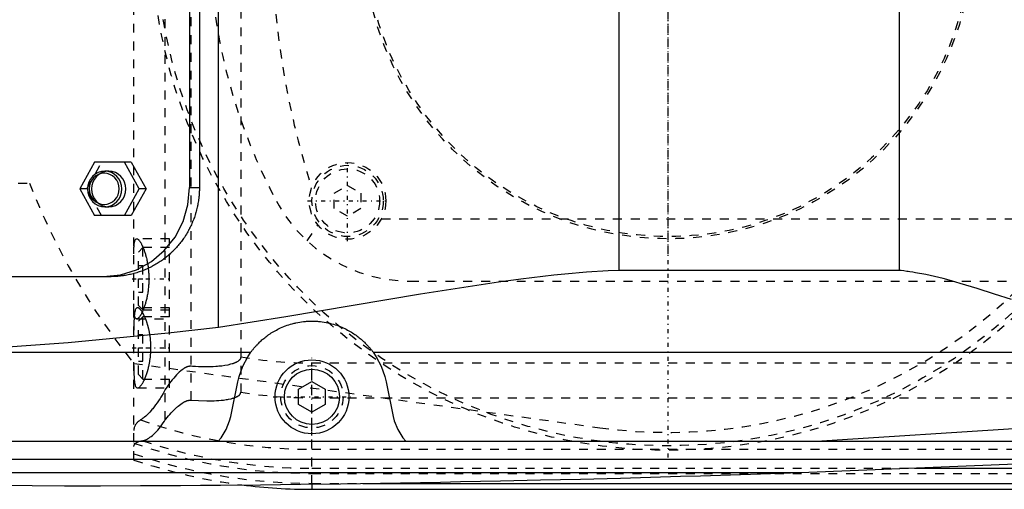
# Model space of a CAD drawing. Extents: x -602 to 139, y -105 to 105.
# Tile 8 of 14: x -373 to -262, y -62 to -10. Entities that reach past the tile are written whole.
import ezdxf

# ---------------------------------------------------------------- set-up
doc = ezdxf.new("R2010")
doc.units = 0
doc.linetypes.add('CENTER', pattern=[1.5, 0.45, -0.5, 0.05, -0.5])
doc.linetypes.add('DASHED', pattern=[2, 1, -1])
for name, color, linetype in [('AM_0', 7, 'CONTINUOUS'), ('AM_3', 7, 'DASHED'), ('AM_7', 7, 'CENTER')]:
    doc.layers.add(name, color=color, linetype=linetype)

msp = doc.modelspace()

# ---------------------------------------------------------------- linework, layer by layer
at = {"layer": 'AM_0', "color": 7, "linetype": 'CONTINUOUS'}
for p, q in [((-350.5, -44.22), (-350.5, 44.22)), ((-305.5, -37.8), (-305.5, 37.8)), ((-274, -37.8), (-274, 37.8)), ((-353.75, 28.5), (-353.75, -28.5)), ((-352.64, 28.5), (-352.64, -28.5)), ((-364.41, -25.65), (-366.08, -28.65)), ((-360.29, -25.65), (-364.41, -25.65)), ((-359.39, -28.65), (-361.06, -25.65)), ((-360.29, -25.65), (-358.61, -28.65)), ((-362.82, -26.65), (-363.27, -26.65)), ((-366.08, -28.65), (-364.41, -31.65)), ((-361.06, -31.65), (-359.39, -28.65)), ((-358.61, -28.65), (-360.29, -31.65)), ((-358.61, -28.65), (-359.39, -28.65)), ((-353.75, -28.5), (-352.64, -28.5)), ((-363.27, -30.65), (-362.82, -30.65)), ((-360.29, -31.65), (-364.41, -31.65)), ((-450.34, -38.5), (-362.55, -38.5)), ((-274, -37.8), (-305.5, -37.8)), ((-383.81, -47), (-346.87, -47)), ((-333.13, -47), (-240.66, -47)), ((-349.12, -54.2), (-348.33, -50.31)), ((-341.5, -51.13), (-340, -50.27)), ((-340, -50.27), (-338.5, -51.13)), ((-331.67, -50.31), (-330.88, -54.2)), ((-341.5, -52.87), (-341.5, -51.13)), ((-338.5, -51.13), (-338.5, -52.87)), ((-340, -53.73), (-341.5, -52.87)), ((-338.5, -52.87), (-340, -53.73)), ((-283.32, -57), (-260, -55.5)), ((-494.4, -57), (-242.93, -57)), ((-462.76, -59), (-252.3, -59)), ((-285.14, -60.5), (-260, -59.5)), ((-431.04, -60.5), (-285.14, -60.5)), ((-272.31, -60.02), (-90, -60.02)), ((-340, -61.81), (-340, -62.39)), ((-334.3, -61.72), (-90, -61.72)), ((-340, -62.39), (-90, -62.39))]:
    msp.add_line(p, q, dxfattribs=at)
for points in [[(-363.27, -26.65), (-363.65, -26.69), (-364.01, -26.8), (-364.35, -26.99), (-364.64, -27.24), (-364.88, -27.54), (-365.06, -27.88), (-365.17, -28.26), (-365.21, -28.65), (-365.17, -29.04), (-365.06, -29.42), (-364.88, -29.76), (-364.64, -30.06), (-364.35, -30.31), (-364.01, -30.5), (-363.65, -30.61), (-363.27, -30.65), (-362.9, -30.61), (-362.53, -30.5), (-362.2, -30.31), (-361.91, -30.06), (-361.67, -29.76), (-361.49, -29.42), (-361.38, -29.04), (-361.34, -28.65), (-361.38, -28.26), (-361.49, -27.88), (-361.67, -27.54), (-361.91, -27.24), (-362.2, -26.99), (-362.53, -26.8), (-362.9, -26.69)], [(-363.34, -30.4), (-363.01, -30.37), (-362.69, -30.27), (-362.4, -30.11), (-362.14, -29.89), (-361.93, -29.62), (-361.78, -29.32), (-361.68, -28.99), (-361.65, -28.65), (-361.68, -28.31), (-361.78, -27.98), (-361.93, -27.68), (-362.14, -27.41), (-362.4, -27.19), (-362.69, -27.03), (-363.01, -26.93), (-363.34, -26.9), (-363.67, -26.93), (-363.99, -27.03), (-364.28, -27.19), (-364.53, -27.41), (-364.74, -27.68), (-364.9, -27.98), (-365, -28.31), (-365.03, -28.65), (-365, -28.99), (-364.9, -29.32), (-364.74, -29.62), (-364.53, -29.89), (-364.28, -30.11), (-363.99, -30.27), (-363.67, -30.37)]]:
    msp.add_lwpolyline(points, close=True, dxfattribs=at)
for points in [[(-362.82, -30.65), (-362.44, -30.61), (-362.08, -30.5), (-361.75, -30.31), (-361.45, -30.06), (-361.21, -29.76), (-361.04, -29.42), (-360.93, -29.04), (-360.89, -28.65), (-360.93, -28.26), (-361.04, -27.88), (-361.21, -27.54), (-361.45, -27.24), (-361.75, -26.99), (-362.08, -26.8), (-362.44, -26.69), (-362.82, -26.65)], [(-363.41, -38.5), (-361.52, -38.31), (-359.71, -37.74), (-358.04, -36.81), (-356.58, -35.57), (-355.38, -34.06), (-354.48, -32.33), (-353.93, -30.45), (-353.75, -28.5)]]:
    msp.add_lwpolyline(points, dxfattribs=at)
for points in [[(-352.64, -28.5, 0), (-352.64, -28.57, 0), (-352.64, -28.71, 0), (-352.64, -28.85, 0), (-352.65, -28.92, 0), (-352.65, -28.99, 0), (-352.66, -29.14, 0), (-352.67, -29.28, 0), (-352.68, -29.42, 0), (-352.69, -29.56, 0), (-352.71, -29.71, 0), (-352.72, -29.78, 0), (-352.73, -29.85, 0), (-352.75, -30, 0), (-352.77, -30.14, 0), (-352.8, -30.28, 0), (-352.82, -30.43, 0), (-352.85, -30.57, 0), (-352.87, -30.64, 0), (-352.88, -30.71, 0), (-352.92, -30.86, 0), (-352.95, -31, 0), (-352.97, -31.07, 0), (-352.99, -31.14, 0), (-353.03, -31.29, 0), (-353.07, -31.43, 0), (-353.09, -31.5, 0), (-353.12, -31.57, 0), (-353.16, -31.71, 0), (-353.21, -31.85, 0), (-353.26, -31.99, 0), (-353.31, -32.13, 0), (-353.37, -32.27, 0), (-353.4, -32.33, 0), (-353.43, -32.4, 0), (-353.48, -32.54, 0), (-353.54, -32.67, 0), (-353.61, -32.81, 0), (-353.67, -32.94, 0), (-353.74, -33.07, 0), (-353.77, -33.14, 0), (-353.81, -33.2, 0), (-353.88, -33.33, 0), (-353.95, -33.46, 0), (-354.02, -33.59, 0), (-354.1, -33.72, 0), (-354.17, -33.84, 0), (-354.21, -33.9, 0), (-354.25, -33.97, 0), (-354.33, -34.09, 0), (-354.42, -34.21, 0), (-354.5, -34.33, 0), (-354.58, -34.44, 0), (-354.67, -34.56, 0), (-354.71, -34.62, 0), (-354.76, -34.67, 0), (-354.85, -34.79, 0), (-354.94, -34.9, 0), (-355.03, -35.01, 0), (-355.12, -35.12, 0), (-355.22, -35.22, 0), (-355.26, -35.27, 0), (-355.31, -35.33, 0), (-355.41, -35.43, 0), (-355.5, -35.53, 0), (-355.55, -35.58, 0), (-355.6, -35.63, 0), (-355.7, -35.72, 0), (-355.8, -35.82, 0), (-355.86, -35.87, 0), (-355.91, -35.92, 0), (-356.01, -36.01, 0), (-356.12, -36.1, 0), (-356.23, -36.2, 0), (-356.34, -36.29, 0), (-356.45, -36.38, 0), (-356.51, -36.42, 0), (-356.56, -36.47, 0), (-356.68, -36.55, 0), (-356.8, -36.64, 0), (-356.91, -36.72, 0), (-357.03, -36.8, 0), (-357.16, -36.88, 0), (-357.22, -36.92, 0), (-357.28, -36.96, 0), (-357.4, -37.04, 0), (-357.53, -37.12, 0), (-357.65, -37.19, 0), (-357.78, -37.26, 0), (-357.91, -37.33, 0), (-357.97, -37.37, 0), (-358.04, -37.4, 0), (-358.17, -37.47, 0), (-358.3, -37.53, 0), (-358.43, -37.59, 0), (-358.57, -37.65, 0), (-358.7, -37.71, 0), (-358.77, -37.74, 0), (-358.84, -37.77, 0), (-358.97, -37.82, 0), (-359.11, -37.88, 0), (-359.25, -37.93, 0), (-359.39, -37.97, 0), (-359.53, -38.02, 0), (-359.6, -38.04, 0), (-359.67, -38.07, 0), (-359.81, -38.11, 0), (-359.95, -38.15, 0), (-360.02, -38.17, 0), (-360.09, -38.18, 0), (-360.23, -38.22, 0), (-360.37, -38.25, 0), (-360.44, -38.27, 0), (-360.51, -38.28, 0), (-360.65, -38.31, 0), (-360.8, -38.34, 0), (-360.94, -38.37, 0), (-361.08, -38.39, 0), (-361.22, -38.41, 0), (-361.29, -38.42, 0), (-361.36, -38.43, 0), (-361.5, -38.44, 0), (-361.65, -38.46, 0), (-361.79, -38.47, 0), (-361.93, -38.48, 0), (-362.07, -38.49, 0), (-362.14, -38.49, 0), (-362.21, -38.49, 0), (-362.35, -38.5, 0), (-362.48, -38.5, 0), (-362.55, -38.5, 0)], [(-305.5, -37.8, 0), (-306.72, -37.86, 0), (-309.16, -38.02, 0), (-311.61, -38.23, 0), (-312.84, -38.35, 0), (-314.08, -38.49, 0), (-316.55, -38.79, 0), (-319.04, -39.12, 0), (-327.81, -40.46, 0), (-342.95, -43.01, 0), (-350.5, -44.22, 0)], [(-261.45, -41.09, 0), (-263.36, -40.46, 0), (-265.27, -39.84, 0), (-267.2, -39.26, 0), (-268.16, -38.99, 0), (-269.12, -38.73, 0), (-271.06, -38.28, 0), (-272.2, -38.06, 0), (-272.53, -38.01, 0), (-272.85, -37.96, 0), (-273.02, -37.93, 0), (-273.18, -37.91, 0), (-273.51, -37.86, 0), (-273.84, -37.82, 0), (-274, -37.8, 0)], [(-350.5, -44.22, 0), (-356.16, -44.84, 0), (-367.37, -45.92, 0), (-378.39, -46.72, 0), (-383.81, -47, 0)], [(-346.87, -47, 0), (-346.86, -46.98, 0), (-346.83, -46.93, 0), (-346.79, -46.89, 0), (-346.77, -46.86, 0), (-346.75, -46.84, 0), (-346.71, -46.78, 0), (-346.67, -46.73, 0), (-346.62, -46.67, 0), (-346.57, -46.61, 0), (-346.52, -46.55, 0), (-346.49, -46.51, 0), (-346.46, -46.48, 0), (-346.4, -46.41, 0), (-346.34, -46.34, 0), (-346.28, -46.27, 0), (-346.21, -46.19, 0), (-346.13, -46.11, 0), (-346.1, -46.08, 0), (-346.06, -46.04, 0), (-345.98, -45.96, 0), (-345.89, -45.87, 0), (-345.85, -45.83, 0), (-345.8, -45.79, 0), (-345.71, -45.71, 0), (-345.62, -45.62, 0), (-345.57, -45.58, 0), (-345.52, -45.53, 0), (-345.41, -45.45, 0), (-345.3, -45.36, 0), (-345.19, -45.27, 0), (-345.07, -45.18, 0), (-344.95, -45.09, 0), (-344.89, -45.05, 0), (-344.83, -45.01, 0), (-344.7, -44.92, 0), (-344.57, -44.83, 0), (-344.43, -44.75, 0), (-344.29, -44.66, 0), (-344.14, -44.58, 0), (-344.07, -44.54, 0), (-343.99, -44.5, 0), (-343.84, -44.42, 0), (-343.68, -44.34, 0), (-343.52, -44.26, 0), (-343.35, -44.19, 0), (-343.17, -44.11, 0), (-343.08, -44.08, 0), (-342.99, -44.04, 0), (-342.8, -43.97, 0), (-342.61, -43.91, 0), (-342.41, -43.85, 0), (-342.21, -43.79, 0), (-342, -43.74, 0), (-341.9, -43.72, 0), (-341.8, -43.69, 0), (-341.59, -43.65, 0), (-341.38, -43.61, 0), (-341.16, -43.58, 0), (-340.95, -43.55, 0), (-340.74, -43.53, 0), (-340.63, -43.52, 0), (-340.52, -43.52, 0), (-340.31, -43.51, 0), (-340.1, -43.5, 0), (-340, -43.5, 0), (-339.9, -43.5, 0), (-339.69, -43.51, 0), (-339.48, -43.52, 0), (-339.37, -43.52, 0), (-339.26, -43.53, 0), (-339.05, -43.55, 0), (-338.84, -43.58, 0), (-338.62, -43.61, 0), (-338.41, -43.65, 0), (-338.2, -43.69, 0), (-338.1, -43.72, 0), (-338, -43.74, 0), (-337.79, -43.79, 0), (-337.59, -43.85, 0), (-337.39, -43.91, 0), (-337.2, -43.97, 0), (-337.01, -44.04, 0), (-336.92, -44.08, 0), (-336.83, -44.11, 0), (-336.65, -44.19, 0), (-336.48, -44.26, 0), (-336.32, -44.34, 0), (-336.16, -44.42, 0), (-336.01, -44.5, 0), (-335.93, -44.54, 0), (-335.86, -44.58, 0), (-335.71, -44.66, 0), (-335.57, -44.75, 0), (-335.43, -44.83, 0), (-335.3, -44.92, 0), (-335.17, -45.01, 0), (-335.11, -45.05, 0), (-335.05, -45.09, 0), (-334.93, -45.18, 0), (-334.81, -45.27, 0), (-334.7, -45.36, 0), (-334.59, -45.45, 0), (-334.48, -45.53, 0), (-334.43, -45.58, 0), (-334.38, -45.62, 0), (-334.29, -45.71, 0), (-334.2, -45.79, 0), (-334.15, -45.83, 0), (-334.11, -45.87, 0), (-334.02, -45.96, 0), (-333.94, -46.04, 0), (-333.9, -46.08, 0), (-333.87, -46.11, 0), (-333.79, -46.19, 0), (-333.72, -46.27, 0), (-333.66, -46.34, 0), (-333.6, -46.41, 0), (-333.54, -46.48, 0), (-333.51, -46.51, 0), (-333.48, -46.55, 0), (-333.43, -46.61, 0), (-333.38, -46.67, 0), (-333.33, -46.73, 0), (-333.29, -46.78, 0), (-333.25, -46.84, 0), (-333.23, -46.86, 0), (-333.21, -46.89, 0), (-333.17, -46.93, 0), (-333.14, -46.98, 0), (-333.13, -47, 0)], [(-348.33, -50.31, 0), (-348.19, -49.72, 0), (-347.78, -48.57, 0), (-347.21, -47.5, 0), (-346.87, -47, 0)], [(-333.13, -47, 0), (-332.79, -47.5, 0), (-332.22, -48.57, 0), (-331.81, -49.72, 0), (-331.67, -50.31, 0)], [(-350.53, -57, 0), (-350.19, -56.59, 0), (-349.64, -55.69, 0), (-349.25, -54.71, 0), (-349.12, -54.2, 0)], [(-330.88, -54.2, 0), (-330.75, -54.71, 0), (-330.36, -55.69, 0), (-329.81, -56.59, 0), (-329.47, -57, 0)], [(-431.04, -60.5, 0), (-429.24, -60.57, 0), (-425.62, -60.71, 0), (-422.01, -60.83, 0), (-420.21, -60.9, 0), (-418.4, -60.96, 0), (-414.79, -61.07, 0), (-411.17, -61.18, 0), (-407.56, -61.29, 0), (-403.95, -61.38, 0), (-400.33, -61.47, 0), (-398.53, -61.51, 0), (-396.72, -61.56, 0), (-393.11, -61.63, 0), (-389.49, -61.7, 0), (-385.88, -61.77, 0), (-382.26, -61.82, 0), (-378.65, -61.87, 0), (-376.84, -61.9, 0), (-375.04, -61.92, 0), (-371.42, -61.96, 0), (-367.81, -61.99, 0), (-366, -62, 0)], [(-366, -62, 0), (-363.75, -61.99, 0), (-359.26, -61.97, 0), (-354.77, -61.95, 0), (-352.52, -61.93, 0), (-350.27, -61.91, 0), (-345.78, -61.87, 0), (-341.29, -61.82, 0), (-336.8, -61.76, 0), (-332.3, -61.69, 0), (-327.81, -61.62, 0), (-325.56, -61.58, 0), (-323.32, -61.53, 0), (-318.83, -61.44, 0), (-314.33, -61.34, 0), (-309.84, -61.24, 0), (-305.35, -61.12, 0), (-300.86, -61, 0), (-298.61, -60.93, 0), (-296.37, -60.86, 0), (-291.88, -60.72, 0), (-287.39, -60.58, 0), (-285.14, -60.5, 0)]]:
    msp.add_polyline3d(points, dxfattribs=at)
for radius in [4.15, 3.1]:
    msp.add_circle((-340, -52), radius, dxfattribs=at)
msp.add_arc((-340, 0), 62.39, 262.764, 270, dxfattribs=at)
at = {"layer": 'AM_3', "color": 6, "linetype": 'DASHED'}
for p, q in [((-360, -59.1), (-360, 59.1)), ((-356.48, -54.6), (-356.48, 54.6)), ((-353.58, -52.38), (-353.58, 52.38)), ((-348, 51.49), (-348, -51.49)), ((-365.3, -28.65), (-363.63, -25.65)), ((-375, -28), (-371.73, -28)), ((-365.3, -28.65), (-366.08, -28.65)), ((-363.63, -31.65), (-365.3, -28.65)), ((-337.5, -29.13), (-336, -28.27)), ((-336, -28.27), (-334.5, -29.13)), ((-337.5, -30.87), (-337.5, -29.13)), ((-334.5, -29.13), (-334.5, -30.87)), ((-336, -31.73), (-337.5, -30.87)), ((-334.5, -30.87), (-336, -31.73)), ((-332.19, -32), (-247.81, -32)), ((-340.54, -34.48), (-339.33, -32.73)), ((-356, -34.25), (-359.69, -34.25)), ((-356, -51), (-356, -34.25)), ((-359, -35.25), (-359.5, -35.75)), ((-356, -35.25), (-359, -35.25)), ((-359, -42.25), (-359, -35.25)), ((-359.5, -41.75), (-359.5, -35.75)), ((-359.5, -37.25), (-359, -37.25)), ((-359.5, -38.75), (-359, -38.75)), ((-329, -39), (-251, -39)), ((-359.5, -40.25), (-359, -40.25)), ((-356, -42), (-359.59, -42)), ((-359.5, -41.75), (-359, -42.25)), ((-359, -43), (-359.5, -43.5)), ((-359, -42.25), (-356, -42.25)), ((-356, -43), (-359, -43)), ((-359, -50), (-359, -43)), ((-359.69, -43.25), (-356, -43.25)), ((-359.5, -49.5), (-359.5, -43.5)), ((-359.5, -45), (-359, -45)), ((-359.5, -46.5), (-359, -46.5)), ((-360.01, -48.25), (-307.66, -55.47)), ((-359.5, -48), (-359, -48)), ((-340, -61.81), (-340, -48.19)), ((-340, -48.19), (50, -48.19)), ((-359.5, -49.5), (-359, -50)), ((-359, -50), (-356, -50)), ((-359.59, -51), (-356, -51)), ((-340, -52.11), (50, -52.11)), ((-340, -57.89), (50, -57.89)), ((-340, -60.02), (-272.31, -60.02)), ((-340, -60.6), (50, -60.6)), ((-340, -61.72), (-334.3, -61.72))]:
    msp.add_line(p, q, dxfattribs=at)
msp.add_lwpolyline([(-362.82, -26.65), (-363.2, -26.69), (-363.56, -26.8), (-363.89, -26.99), (-364.19, -27.24), (-364.43, -27.54), (-364.61, -27.88), (-364.72, -28.26), (-364.75, -28.65), (-364.72, -29.04), (-364.61, -29.42), (-364.43, -29.76), (-364.19, -30.06), (-363.89, -30.31), (-363.56, -30.5), (-363.2, -30.61), (-362.82, -30.65)], dxfattribs=at)
for points in [[(-360, -35.96, 0), (-360, -35.87, 0), (-360, -35.71, 0), (-360, -35.55, 0), (-360, -35.47, 0), (-359.99, -35.4, 0), (-359.99, -35.25, 0), (-359.98, -35.11, 0), (-359.97, -34.99, 0), (-359.96, -34.86, 0), (-359.95, -34.75, 0), (-359.94, -34.7, 0), (-359.93, -34.65, 0), (-359.91, -34.56, 0), (-359.89, -34.48, 0), (-359.87, -34.42, 0), (-359.84, -34.36, 0), (-359.81, -34.32, 0), (-359.79, -34.3, 0), (-359.78, -34.28, 0), (-359.74, -34.26, 0), (-359.7, -34.25, 0), (-359.69, -34.25, 0)], [(-359.69, -34.25, 0), (-359.67, -34.25, 0), (-359.65, -34.25, 0), (-359.63, -34.26, 0), (-359.61, -34.27, 0), (-359.6, -34.27, 0), (-359.57, -34.29, 0), (-359.55, -34.31, 0), (-359.52, -34.33, 0), (-359.49, -34.35, 0), (-359.46, -34.38, 0), (-359.44, -34.4, 0), (-359.43, -34.42, 0), (-359.4, -34.46, 0), (-359.36, -34.5, 0), (-359.33, -34.54, 0), (-359.3, -34.59, 0), (-359.27, -34.64, 0), (-359.25, -34.67, 0), (-359.23, -34.7, 0), (-359.2, -34.76, 0), (-359.16, -34.82, 0), (-359.15, -34.85, 0), (-359.13, -34.89, 0), (-359.09, -34.95, 0), (-359.06, -35.03, 0), (-359.04, -35.06, 0), (-359.03, -35.1, 0), (-358.99, -35.18, 0), (-358.96, -35.26, 0), (-358.93, -35.34, 0), (-358.89, -35.42, 0), (-358.86, -35.51, 0), (-358.84, -35.55, 0), (-358.83, -35.6, 0), (-358.8, -35.69, 0), (-358.77, -35.78, 0), (-358.74, -35.88, 0), (-358.71, -35.98, 0), (-358.68, -36.08, 0), (-358.66, -36.14, 0), (-358.65, -36.19, 0), (-358.62, -36.3, 0), (-358.59, -36.41, 0), (-358.56, -36.53, 0), (-358.54, -36.64, 0), (-358.51, -36.76, 0), (-358.5, -36.82, 0), (-358.49, -36.88, 0), (-358.47, -37, 0), (-358.45, -37.13, 0), (-358.43, -37.26, 0), (-358.41, -37.38, 0), (-358.39, -37.51, 0), (-358.38, -37.58, 0), (-358.38, -37.64, 0), (-358.36, -37.77, 0), (-358.35, -37.9, 0), (-358.34, -38.03, 0), (-358.33, -38.16, 0), (-358.33, -38.3, 0), (-358.32, -38.36, 0), (-358.32, -38.43, 0), (-358.32, -38.56, 0), (-358.32, -38.69, 0), (-358.32, -38.75, 0), (-358.32, -38.81, 0), (-358.32, -38.94, 0), (-358.32, -39.07, 0), (-358.32, -39.14, 0), (-358.33, -39.2, 0), (-358.33, -39.34, 0), (-358.34, -39.47, 0), (-358.35, -39.6, 0), (-358.36, -39.73, 0), (-358.38, -39.86, 0), (-358.38, -39.92, 0), (-358.39, -39.99, 0), (-358.41, -40.12, 0), (-358.43, -40.24, 0), (-358.45, -40.37, 0), (-358.47, -40.5, 0), (-358.49, -40.62, 0), (-358.5, -40.68, 0), (-358.51, -40.74, 0), (-358.54, -40.86, 0), (-358.56, -40.97, 0), (-358.59, -41.09, 0), (-358.62, -41.2, 0), (-358.65, -41.31, 0), (-358.66, -41.36, 0), (-358.68, -41.42, 0), (-358.71, -41.52, 0), (-358.74, -41.62, 0), (-358.77, -41.72, 0), (-358.8, -41.81, 0), (-358.83, -41.9, 0), (-358.84, -41.95, 0), (-358.86, -41.99, 0), (-358.89, -42.08, 0), (-358.93, -42.16, 0), (-358.96, -42.24, 0), (-358.99, -42.32, 0), (-359.03, -42.4, 0), (-359.04, -42.44, 0), (-359.06, -42.47, 0), (-359.09, -42.55, 0), (-359.13, -42.61, 0), (-359.15, -42.65, 0), (-359.16, -42.68, 0), (-359.2, -42.74, 0), (-359.23, -42.8, 0), (-359.25, -42.83, 0), (-359.27, -42.86, 0), (-359.3, -42.91, 0), (-359.33, -42.96, 0), (-359.36, -43, 0), (-359.4, -43.04, 0), (-359.43, -43.08, 0), (-359.44, -43.1, 0), (-359.46, -43.12, 0), (-359.49, -43.15, 0), (-359.52, -43.17, 0), (-359.55, -43.19, 0), (-359.57, -43.21, 0), (-359.6, -43.23, 0), (-359.61, -43.23, 0), (-359.63, -43.24, 0), (-359.65, -43.25, 0), (-359.67, -43.25, 0), (-359.69, -43.25, 0)], [(-359.69, -43.25, 0), (-359.7, -43.25, 0), (-359.74, -43.24, 0), (-359.78, -43.22, 0), (-359.79, -43.2, 0), (-359.81, -43.18, 0), (-359.84, -43.14, 0), (-359.87, -43.08, 0), (-359.89, -43.02, 0), (-359.91, -42.94, 0), (-359.93, -42.85, 0), (-359.94, -42.8, 0), (-359.95, -42.75, 0), (-359.96, -42.64, 0), (-359.97, -42.51, 0), (-359.98, -42.39, 0), (-359.99, -42.25, 0), (-359.99, -42.1, 0), (-360, -42.03, 0), (-360, -41.95, 0), (-360, -41.79, 0), (-360, -41.63, 0), (-360, -41.54, 0)], [(-359.59, -42, 0), (-359.62, -42, 0), (-359.67, -42.02, 0), (-359.72, -42.05, 0), (-359.74, -42.07, 0), (-359.76, -42.1, 0), (-359.8, -42.17, 0), (-359.84, -42.25, 0), (-359.87, -42.35, 0), (-359.9, -42.47, 0), (-359.92, -42.6, 0), (-359.93, -42.68, 0), (-359.94, -42.75, 0), (-359.96, -42.92, 0), (-359.97, -43.09, 0), (-359.98, -43.27, 0), (-359.99, -43.47, 0), (-359.99, -43.67, 0), (-360, -43.78, 0), (-360, -43.9, 0), (-360, -44.13, 0), (-360, -44.38, 0), (-360, -44.5, 0)], [(-359.06, -42.48, 0), (-359.08, -42.45, 0), (-359.11, -42.4, 0), (-359.15, -42.35, 0), (-359.16, -42.33, 0), (-359.18, -42.31, 0), (-359.21, -42.27, 0), (-359.24, -42.23, 0), (-359.27, -42.19, 0), (-359.31, -42.16, 0), (-359.34, -42.13, 0), (-359.35, -42.12, 0), (-359.36, -42.11, 0), (-359.39, -42.08, 0), (-359.42, -42.06, 0), (-359.45, -42.04, 0), (-359.48, -42.03, 0), (-359.5, -42.02, 0), (-359.52, -42.01, 0), (-359.53, -42.01, 0), (-359.55, -42, 0), (-359.58, -42, 0), (-359.59, -42, 0)], [(-358.79, -43, 0), (-358.83, -42.9, 0), (-358.92, -42.72, 0), (-359.02, -42.55, 0), (-359.06, -42.48, 0)], [(-358.68, -43.25, 0), (-358.7, -43.21, 0), (-358.73, -43.12, 0), (-358.77, -43.04, 0), (-358.79, -43, 0)], [(-358.79, -50, 0), (-358.78, -49.98, 0), (-358.76, -49.93, 0), (-358.74, -49.89, 0), (-358.73, -49.87, 0), (-358.72, -49.84, 0), (-358.7, -49.8, 0), (-358.68, -49.75, 0), (-358.66, -49.71, 0), (-358.64, -49.66, 0), (-358.63, -49.61, 0), (-358.62, -49.59, 0), (-358.61, -49.56, 0), (-358.59, -49.51, 0), (-358.57, -49.46, 0), (-358.55, -49.41, 0), (-358.54, -49.35, 0), (-358.52, -49.3, 0), (-358.51, -49.27, 0), (-358.5, -49.25, 0), (-358.48, -49.19, 0), (-358.47, -49.13, 0), (-358.46, -49.11, 0), (-358.45, -49.08, 0), (-358.43, -49.02, 0), (-358.42, -48.96, 0), (-358.41, -48.93, 0), (-358.4, -48.9, 0), (-358.38, -48.84, 0), (-358.37, -48.78, 0), (-358.35, -48.72, 0), (-358.34, -48.65, 0), (-358.32, -48.59, 0), (-358.32, -48.56, 0), (-358.31, -48.53, 0), (-358.29, -48.46, 0), (-358.28, -48.4, 0), (-358.27, -48.33, 0), (-358.25, -48.26, 0), (-358.24, -48.2, 0), (-358.24, -48.16, 0), (-358.23, -48.13, 0), (-358.22, -48.06, 0), (-358.21, -47.99, 0), (-358.2, -47.92, 0), (-358.19, -47.86, 0), (-358.18, -47.79, 0), (-358.17, -47.75, 0), (-358.17, -47.72, 0), (-358.16, -47.65, 0), (-358.15, -47.58, 0), (-358.14, -47.51, 0), (-358.13, -47.44, 0), (-358.13, -47.36, 0), (-358.12, -47.33, 0), (-358.12, -47.29, 0), (-358.12, -47.22, 0), (-358.11, -47.15, 0), (-358.11, -47.08, 0), (-358.1, -47.01, 0), (-358.1, -46.94, 0), (-358.1, -46.9, 0), (-358.1, -46.87, 0), (-358.09, -46.8, 0), (-358.09, -46.73, 0), (-358.09, -46.69, 0), (-358.09, -46.66, 0), (-358.09, -46.59, 0), (-358.09, -46.52, 0), (-358.09, -46.48, 0), (-358.09, -46.45, 0), (-358.09, -46.38, 0), (-358.09, -46.31, 0), (-358.09, -46.24, 0), (-358.09, -46.17, 0), (-358.1, -46.1, 0), (-358.1, -46.06, 0), (-358.1, -46.03, 0), (-358.1, -45.96, 0), (-358.11, -45.89, 0), (-358.11, -45.81, 0), (-358.12, -45.74, 0), (-358.12, -45.67, 0), (-358.13, -45.64, 0), (-358.13, -45.6, 0), (-358.14, -45.53, 0), (-358.15, -45.46, 0), (-358.15, -45.39, 0), (-358.16, -45.32, 0), (-358.17, -45.25, 0), (-358.18, -45.22, 0), (-358.18, -45.18, 0), (-358.19, -45.11, 0), (-358.2, -45.04, 0), (-358.21, -44.97, 0), (-358.22, -44.91, 0), (-358.24, -44.84, 0), (-358.24, -44.81, 0), (-358.25, -44.77, 0), (-358.26, -44.71, 0), (-358.27, -44.64, 0), (-358.29, -44.57, 0), (-358.3, -44.51, 0), (-358.31, -44.44, 0), (-358.32, -44.41, 0), (-358.33, -44.38, 0), (-358.34, -44.32, 0), (-358.36, -44.26, 0), (-358.37, -44.22, 0), (-358.38, -44.19, 0), (-358.39, -44.13, 0), (-358.41, -44.07, 0), (-358.42, -44.04, 0), (-358.42, -44.01, 0), (-358.44, -43.95, 0), (-358.46, -43.9, 0), (-358.47, -43.84, 0), (-358.49, -43.78, 0), (-358.51, -43.73, 0), (-358.52, -43.7, 0), (-358.53, -43.67, 0), (-358.54, -43.62, 0), (-358.56, -43.57, 0), (-358.58, -43.52, 0), (-358.6, -43.47, 0), (-358.62, -43.42, 0), (-358.63, -43.39, 0), (-358.63, -43.37, 0), (-358.65, -43.32, 0), (-358.67, -43.27, 0), (-358.68, -43.25, 0)], [(-348, -47.52, 0), (-348, -47.53, 0), (-348, -47.54, 0), (-348, -47.55, 0), (-348, -47.55, 0), (-348, -47.56, 0), (-348, -47.57, 0), (-348, -47.57, 0), (-348, -47.58, 0), (-348.01, -47.59, 0), (-348.01, -47.6, 0), (-348.01, -47.61, 0), (-348.01, -47.61, 0), (-348.01, -47.62, 0), (-348.01, -47.63, 0), (-348.02, -47.64, 0), (-348.02, -47.65, 0), (-348.02, -47.66, 0), (-348.02, -47.66, 0), (-348.02, -47.67, 0), (-348.03, -47.67, 0), (-348.03, -47.68, 0), (-348.03, -47.69, 0), (-348.03, -47.69, 0), (-348.04, -47.7, 0), (-348.04, -47.71, 0), (-348.04, -47.71, 0), (-348.04, -47.72, 0), (-348.05, -47.73, 0), (-348.05, -47.73, 0), (-348.06, -47.74, 0), (-348.06, -47.75, 0), (-348.07, -47.76, 0), (-348.07, -47.76, 0), (-348.07, -47.77, 0), (-348.07, -47.78, 0), (-348.08, -47.78, 0), (-348.08, -47.79, 0), (-348.09, -47.8, 0), (-348.09, -47.81, 0), (-348.1, -47.81, 0), (-348.1, -47.81, 0), (-348.11, -47.82, 0), (-348.11, -47.83, 0), (-348.12, -47.83, 0), (-348.12, -47.84, 0), (-348.13, -47.85, 0), (-348.13, -47.85, 0), (-348.13, -47.86, 0), (-348.14, -47.86, 0), (-348.15, -47.87, 0), (-348.17, -47.89, 0), (-348.21, -47.93, 0), (-348.23, -47.95, 0), (-348.25, -47.97, 0), (-348.3, -48, 0), (-348.34, -48.03, 0), (-348.39, -48.06, 0), (-348.44, -48.09, 0), (-348.49, -48.11, 0), (-348.51, -48.13, 0), (-348.54, -48.14, 0), (-348.59, -48.16, 0), (-348.64, -48.19, 0), (-348.67, -48.2, 0), (-348.69, -48.21, 0), (-348.75, -48.23, 0), (-348.8, -48.25, 0), (-348.82, -48.26, 0), (-348.85, -48.27, 0), (-348.9, -48.28, 0), (-348.95, -48.3, 0), (-349.13, -48.35, 0), (-349.46, -48.43, 0), (-349.8, -48.49, 0), (-350.14, -48.54, 0), (-350.46, -48.57, 0), (-350.62, -48.58, 0), (-350.78, -48.6, 0), (-351.1, -48.62, 0), (-351.42, -48.63, 0), (-351.74, -48.63, 0), (-352.07, -48.63, 0), (-352.4, -48.63, 0), (-352.57, -48.62, 0), (-352.74, -48.62, 0), (-353.07, -48.6, 0), (-353.41, -48.58, 0), (-353.58, -48.57, 0)], [(-360, -48.5, 0), (-360, -48.62, 0), (-360, -48.87, 0), (-360, -49.1, 0), (-360, -49.22, 0), (-359.99, -49.33, 0), (-359.99, -49.53, 0), (-359.98, -49.73, 0), (-359.97, -49.91, 0), (-359.96, -50.08, 0), (-359.94, -50.25, 0), (-359.93, -50.32, 0), (-359.92, -50.4, 0), (-359.9, -50.53, 0), (-359.87, -50.65, 0), (-359.84, -50.75, 0), (-359.8, -50.83, 0), (-359.76, -50.9, 0), (-359.74, -50.93, 0), (-359.72, -50.95, 0), (-359.67, -50.98, 0), (-359.62, -51, 0), (-359.59, -51, 0)], [(-353.58, -48.57, 0), (-353.6, -48.57, 0), (-353.63, -48.57, 0), (-353.67, -48.57, 0), (-353.68, -48.57, 0), (-353.7, -48.57, 0), (-353.73, -48.57, 0), (-353.76, -48.57, 0), (-353.8, -48.58, 0), (-353.83, -48.58, 0), (-353.86, -48.59, 0), (-353.88, -48.59, 0), (-353.9, -48.6, 0), (-353.93, -48.61, 0), (-353.96, -48.62, 0), (-353.99, -48.63, 0), (-354.02, -48.64, 0), (-354.06, -48.65, 0), (-354.07, -48.66, 0), (-354.09, -48.66, 0), (-354.12, -48.68, 0), (-354.15, -48.69, 0), (-354.16, -48.7, 0), (-354.18, -48.71, 0), (-354.21, -48.72, 0), (-354.24, -48.74, 0), (-354.25, -48.74, 0), (-354.27, -48.75, 0), (-354.3, -48.77, 0), (-354.32, -48.79, 0), (-354.35, -48.8, 0), (-354.38, -48.82, 0), (-354.41, -48.84, 0), (-354.42, -48.85, 0), (-354.44, -48.86, 0), (-354.47, -48.88, 0), (-354.49, -48.9, 0), (-354.59, -48.97, 0), (-354.74, -49.1, 0), (-354.9, -49.23, 0), (-355.05, -49.38, 0), (-355.13, -49.46, 0), (-355.21, -49.54, 0), (-355.37, -49.71, 0), (-355.53, -49.9, 0), (-355.69, -50.09, 0), (-355.84, -50.28, 0), (-356, -50.48, 0), (-356.07, -50.58, 0), (-356.14, -50.68, 0), (-356.28, -50.88, 0), (-356.41, -51.07, 0), (-356.48, -51.17, 0)], [(-359.59, -51, 0), (-359.57, -51, 0), (-359.54, -50.99, 0), (-359.5, -50.98, 0), (-359.48, -50.97, 0), (-359.46, -50.96, 0), (-359.42, -50.94, 0), (-359.38, -50.91, 0), (-359.33, -50.87, 0), (-359.29, -50.82, 0), (-359.24, -50.77, 0), (-359.22, -50.74, 0), (-359.2, -50.71, 0), (-359.15, -50.65, 0), (-359.1, -50.58, 0), (-359.05, -50.51, 0), (-359, -50.43, 0), (-358.96, -50.34, 0), (-358.93, -50.3, 0), (-358.91, -50.25, 0), (-358.86, -50.15, 0), (-358.81, -50.05, 0), (-358.79, -50, 0)], [(-356.48, -51.17, 0), (-356.55, -51.33, 0), (-356.72, -51.62, 0), (-356.88, -51.91, 0), (-356.97, -52.04, 0), (-357.05, -52.18, 0), (-357.22, -52.44, 0), (-357.39, -52.68, 0), (-357.56, -52.91, 0), (-357.72, -53.13, 0), (-357.89, -53.34, 0), (-357.97, -53.44, 0), (-358.05, -53.53, 0), (-358.21, -53.71, 0), (-358.37, -53.87, 0), (-358.52, -54.02, 0), (-358.66, -54.16, 0), (-358.8, -54.28, 0), (-358.87, -54.34, 0), (-358.94, -54.39, 0), (-359.06, -54.49, 0), (-359.18, -54.57, 0), (-359.24, -54.6, 0)], [(-348.7, -52.1, 0), (-348.67, -52.09, 0), (-348.62, -52.07, 0), (-348.57, -52.05, 0), (-348.54, -52.04, 0), (-348.52, -52.03, 0), (-348.47, -52.01, 0), (-348.42, -51.98, 0), (-348.37, -51.96, 0), (-348.32, -51.93, 0), (-348.27, -51.9, 0), (-348.25, -51.89, 0), (-348.23, -51.87, 0), (-348.19, -51.84, 0), (-348.17, -51.82, 0), (-348.16, -51.81, 0), (-348.15, -51.81, 0), (-348.15, -51.8, 0), (-348.15, -51.8, 0), (-348.14, -51.79, 0), (-348.13, -51.79, 0), (-348.13, -51.78, 0), (-348.12, -51.77, 0), (-348.11, -51.77, 0), (-348.11, -51.76, 0), (-348.11, -51.76, 0), (-348.1, -51.75, 0), (-348.1, -51.75, 0), (-348.09, -51.74, 0), (-348.09, -51.73, 0), (-348.08, -51.72, 0), (-348.08, -51.72, 0), (-348.07, -51.72, 0), (-348.07, -51.71, 0), (-348.06, -51.7, 0), (-348.06, -51.69, 0), (-348.06, -51.69, 0), (-348.05, -51.68, 0), (-348.05, -51.68, 0), (-348.05, -51.67, 0), (-348.04, -51.66, 0), (-348.04, -51.66, 0), (-348.04, -51.65, 0), (-348.03, -51.65, 0), (-348.03, -51.64, 0), (-348.03, -51.63, 0), (-348.03, -51.63, 0), (-348.02, -51.62, 0), (-348.02, -51.61, 0), (-348.02, -51.6, 0), (-348.01, -51.59, 0), (-348.01, -51.59, 0), (-348.01, -51.58, 0), (-348.01, -51.57, 0), (-348.01, -51.57, 0), (-348.01, -51.56, 0), (-348, -51.55, 0), (-348, -51.54, 0), (-348, -51.53, 0), (-348, -51.52, 0), (-348, -51.52, 0), (-348, -51.52, 0), (-348, -51.51, 0), (-348, -51.5, 0), (-348, -51.49, 0)], [(-356.48, -54.6, 0), (-356.4, -54.51, 0), (-356.26, -54.32, 0), (-356.11, -54.14, 0), (-356.03, -54.06, 0), (-355.95, -53.97, 0), (-355.8, -53.8, 0), (-355.64, -53.63, 0), (-355.49, -53.48, 0), (-355.33, -53.33, 0), (-355.18, -53.18, 0), (-355.1, -53.12, 0), (-355.02, -53.05, 0), (-354.87, -52.93, 0), (-354.72, -52.81, 0), (-354.57, -52.7, 0), (-354.47, -52.64, 0), (-354.44, -52.63, 0), (-354.42, -52.61, 0), (-354.4, -52.6, 0), (-354.39, -52.6, 0), (-354.36, -52.58, 0), (-354.33, -52.57, 0), (-354.3, -52.55, 0), (-354.28, -52.54, 0), (-354.25, -52.52, 0), (-354.23, -52.52, 0), (-354.22, -52.51, 0), (-354.19, -52.5, 0), (-354.16, -52.48, 0), (-354.14, -52.48, 0), (-354.13, -52.47, 0), (-354.1, -52.46, 0), (-354.07, -52.45, 0), (-354.05, -52.44, 0), (-354.04, -52.44, 0), (-354.01, -52.43, 0), (-353.98, -52.42, 0), (-353.95, -52.41, 0), (-353.92, -52.4, 0), (-353.88, -52.4, 0), (-353.87, -52.39, 0), (-353.85, -52.39, 0), (-353.82, -52.39, 0), (-353.79, -52.38, 0), (-353.76, -52.38, 0), (-353.73, -52.38, 0), (-353.69, -52.38, 0), (-353.68, -52.38, 0), (-353.66, -52.38, 0), (-353.63, -52.38, 0), (-353.6, -52.38, 0), (-353.58, -52.38, 0)], [(-353.58, -52.38, 0), (-352.75, -52.43, 0), (-351.79, -52.45, 0), (-351.52, -52.45, 0), (-351.25, -52.45, 0), (-351.12, -52.44, 0), (-350.98, -52.44, 0), (-350.72, -52.43, 0), (-350.46, -52.41, 0), (-350.19, -52.39, 0), (-349.92, -52.36, 0), (-349.64, -52.32, 0), (-349.5, -52.3, 0), (-349.36, -52.27, 0), (-349.08, -52.21, 0), (-348.93, -52.17, 0), (-348.88, -52.16, 0), (-348.84, -52.15, 0), (-348.82, -52.14, 0), (-348.8, -52.13, 0), (-348.76, -52.12, 0), (-348.72, -52.11, 0), (-348.7, -52.1, 0)], [(-359.24, -54.6, 0), (-359.28, -54.63, 0), (-359.37, -54.68, 0), (-359.44, -54.73, 0), (-359.48, -54.76, 0), (-359.51, -54.79, 0), (-359.58, -54.85, 0), (-359.64, -54.91, 0), (-359.7, -54.97, 0), (-359.75, -55.03, 0), (-359.79, -55.1, 0), (-359.82, -55.13, 0), (-359.84, -55.16, 0), (-359.87, -55.23, 0), (-359.9, -55.3, 0), (-359.93, -55.37, 0), (-359.95, -55.44, 0), (-359.97, -55.51, 0), (-359.98, -55.55, 0), (-359.99, -55.58, 0), (-359.99, -55.66, 0), (-360, -55.74, 0), (-360, -55.78, 0)], [(-359.01, -56.93, 0), (-358.95, -56.92, 0), (-358.84, -56.89, 0), (-358.72, -56.85, 0), (-358.66, -56.82, 0), (-358.59, -56.8, 0), (-358.46, -56.73, 0), (-358.33, -56.65, 0), (-358.19, -56.55, 0), (-358.05, -56.45, 0), (-357.91, -56.33, 0), (-357.83, -56.27, 0), (-357.76, -56.2, 0), (-357.61, -56.06, 0), (-357.46, -55.9, 0), (-357.3, -55.73, 0), (-357.15, -55.55, 0), (-357, -55.36, 0), (-356.92, -55.26, 0), (-356.85, -55.16, 0), (-356.7, -54.94, 0), (-356.55, -54.72, 0), (-356.48, -54.6, 0)], [(-360, -57.58, 0), (-360, -57.55, 0), (-359.99, -57.5, 0), (-359.98, -57.45, 0), (-359.97, -57.43, 0), (-359.96, -57.4, 0), (-359.94, -57.36, 0), (-359.91, -57.31, 0), (-359.88, -57.27, 0), (-359.83, -57.23, 0), (-359.79, -57.19, 0), (-359.76, -57.17, 0), (-359.73, -57.15, 0), (-359.67, -57.12, 0), (-359.6, -57.09, 0), (-359.53, -57.06, 0), (-359.45, -57.03, 0), (-359.36, -57, 0), (-359.32, -56.99, 0), (-359.27, -56.98, 0), (-359.17, -56.96, 0), (-359.06, -56.94, 0), (-359.01, -56.93, 0)]]:
    msp.add_polyline3d(points, dxfattribs=at)
for centre, radius in [((-300, 0), 58), ((-300, 0), 57.5), ((-300, 0), 34.25), ((-300, 0), 34.25), ((-300, 0), 34), ((-336, -30), 4.3), ((-336, -30), 4), ((-336, -30), 3.6), ((-340, -52), 3.5)]:
    msp.add_circle(centre, radius, dxfattribs=at)
for centre, radius, start, end in [((-300, 0), 56, 262.1432, 97.8568), ((-251.5, 0), 93, 162.1586, 197.8414), ((-288.03, 0), 63.5, 183.0821, 208.2369), ((-300, 0), 77, 201.3237, 218.8014), ((-329, -22), 17, 208.2369, 270), ((-340, 0), 48.19, 260.4445, 270), ((-340, 0), 52.11, 261.1689, 270), ((-340, 0), 57.89, 250.5884, 270), ((-340, 0), 60.6, 250.7279, 270), ((-340, 0), 60.02, 251.5368, 270), ((-340, 0), 61.72, 251.0936, 270), ((-340, 0), 62.39, 251.3023, 262.764)]:
    msp.add_arc(centre, radius, start, end, dxfattribs=at)
at = {"layer": 'AM_7', "color": 4, "linetype": 'CENTER'}
for p, q in [((-300, -58.8), (-300, 58.8)), ((-300, -35.96), (-300, 35.96)), ((-336, -34.52), (-336, -25.48)), ((-340.51, -30), (-331.49, -30)), ((-360.2, -38.75), (-355.8, -38.75)), ((-360.2, -46.5), (-355.8, -46.5)), ((-340, -56.36), (-340, -47.64)), ((-344.36, -52), (-335.64, -52))]:
    msp.add_line(p, q, dxfattribs=at)

doc.saveas('drawing.dxf')
